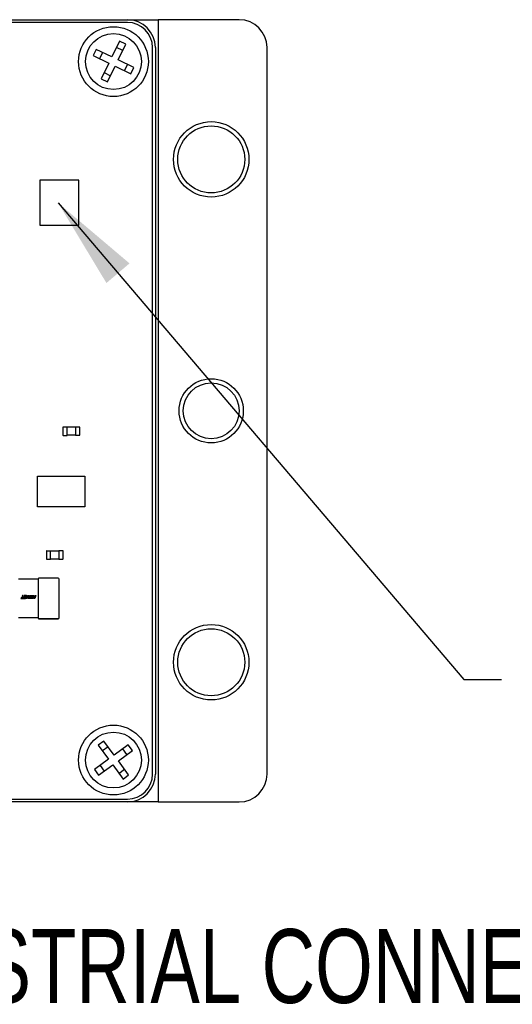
# Paper-space layout 'IX body' of a CAD drawing. Header units: millimetres. Extents: x 5 to 274, y 4 to 211.
# Tile 23 of 25: x 216 to 234, y 91 to 126. Entities that reach past the tile are written whole.
import ezdxf

# ---------------------------------------------------------------- set-up
doc = ezdxf.new("R2010")
doc.units = ezdxf.units.MM
doc.layers.add('DIMENSIONS', color=8, linetype='Continuous')
doc.styles.add('SLDTEXTSTYLE0', font='TXT', dxfattribs={"width": 0.75})
doc.dimstyles.new('SLDDIMSTYLE7', dxfattribs={"dimtxt": 0.18, "dimasz": 3.302, "dimexe": 0, "dimexo": 0.0625, "dimgap": 0, "dimtad": 0, "dimtih": 1, "dimtoh": 1, "dimdec": 0, "dimrnd": 1e-09, "dimzin": 0, "dimdsep": 46, "dimtxsty": 'Standard', "dimsah": 1, "dimcen": 0.09, "dimadec": 0, "dimazin": 0, "dimtfac": 3.302, "dimtdec": 0, "dimtofl": 0, "dimtmove": 0, "dimatfit": 3, "dimfxl": 1, "dimfrac": 2, "dimtolj": 1, "dimtzin": 0, "dimarcsym": 0})

psp = doc.layouts.new('IX body')

# ---------------------------------------------------------------- linework, layer by layer
at = {"color": 7, "linetype": 'Continuous', "lineweight": 25}
for p, q in [((219.9869929, 126.3718718), (214.6689929, 126.3718718)), ((215.6869929, 126.4718718), (219.9869929, 126.4718718)), ((219.9869929, 126.4718718), (221.0869929, 126.4718718)), ((221.0869929, 126.4718718), (221.0869929, 98.4718718)), ((223.9869929, 126.4718718), (221.0869929, 126.4718718)), ((219.700465, 125.7016353), (219.4287628, 125.1387828)), ((219.8169251, 125.3678134), (219.5917841, 125.4764943)), ((219.6539038, 125.0301019), (219.925606, 125.5929544)), ((219.925606, 125.5929544), (219.700465, 125.7016353)), ((220.8869929, 99.4718718), (220.8869929, 125.4718718)), ((220.9869929, 125.4718718), (220.9869929, 99.4718718)), ((224.9869929, 99.4718718), (224.9869929, 125.4718718)), ((218.8659103, 125.4104849), (218.7572295, 125.1853439)), ((218.7572295, 125.1853439), (219.320082, 124.9136418)), ((219.4287628, 125.1387828), (218.8659103, 125.4104849)), ((219.0910513, 125.3018041), (218.9823705, 125.0766631)), ((219.320082, 124.9136418), (219.0483798, 124.3507893)), ((219.2735208, 124.2421084), (219.545223, 124.8049609)), ((219.545223, 124.8049609), (220.1080754, 124.5332587)), ((220.2167563, 124.7583997), (219.6539038, 125.0301019)), ((219.8829344, 124.6419396), (219.9916153, 124.8670806)), ((219.1570607, 124.5759303), (219.3822016, 124.4672494)), ((220.1080754, 124.5332587), (220.2167563, 124.7583997)), ((219.0483798, 124.3507893), (219.2735208, 124.2421084)), ((216.8469888, 120.7223688), (216.8469888, 119.1213712)), ((218.246991, 120.7223688), (216.8469888, 120.7223688)), ((218.246991, 119.1213712), (218.246991, 120.7223688)), ((216.8469888, 119.1213712), (218.246991, 119.1213712)), ((217.6769101, 111.8817858), (217.6769101, 111.6017858)), ((217.6769101, 111.8817858), (217.6869101, 111.8817858)), ((217.8269101, 111.8917858), (217.6869101, 111.8917858)), ((217.8269101, 111.8817858), (217.8269101, 111.8917858)), ((217.8269101, 111.6017858), (217.8269101, 111.8817858)), ((218.1269101, 111.8817858), (217.8269101, 111.8817858)), ((218.1269101, 111.8917858), (218.1269101, 111.8817858)), ((218.2669101, 111.8917858), (218.1269101, 111.8917858)), ((218.1269101, 111.8817858), (218.1269101, 111.6017858)), ((218.2769101, 111.8817858), (218.2669101, 111.8817858)), ((218.2769101, 111.6017858), (218.2769101, 111.8817858)), ((217.6769101, 111.6017858), (217.6869101, 111.6017858)), ((217.6869101, 111.5917858), (217.8269101, 111.5917858)), ((217.8269101, 111.5917858), (217.8269101, 111.6017858)), ((218.1269101, 111.6017858), (217.8269101, 111.6017858)), ((218.1269101, 111.6017858), (218.1269101, 111.5917858)), ((218.2669101, 111.5917858), (218.1269101, 111.5917858)), ((218.2769101, 111.6017858), (218.2669101, 111.6017858)), ((216.7669888, 109.0318748), (216.7669888, 110.1318726)), ((216.7669888, 110.1318726), (218.4669904, 110.1318726)), ((218.4669904, 110.1318726), (218.4669904, 109.0318748)), ((218.4669904, 109.0318748), (216.7669888, 109.0318748)), ((217.0860726, 107.4553446), (217.0860726, 107.1753446)), ((217.0860726, 107.4553446), (217.0960726, 107.4553446)), ((217.0860726, 107.1753446), (217.0960726, 107.1753446)), ((217.0960726, 107.4653446), (217.2360726, 107.4653446)), ((217.0960726, 107.1653446), (217.2360726, 107.1653446)), ((217.2360726, 107.4553446), (217.2360726, 107.4653446)), ((217.2360726, 107.1753446), (217.2360726, 107.4553446)), ((217.2360726, 107.4553446), (217.5360726, 107.4553446)), ((217.2360726, 107.1653446), (217.2360726, 107.1753446)), ((217.2360726, 107.1753446), (217.5360726, 107.1753446)), ((217.5360726, 107.4653446), (217.5360726, 107.4553446)), ((217.6760726, 107.4653446), (217.5360726, 107.4653446)), ((217.5360726, 107.4553446), (217.5360726, 107.1753446)), ((217.5360726, 107.1753446), (217.5360726, 107.1653446)), ((217.5360726, 107.1653446), (217.6760726, 107.1653446)), ((217.6860726, 107.4553446), (217.6760726, 107.4553446)), ((217.6860726, 107.1753446), (217.6760726, 107.1753446)), ((217.6860726, 107.1753446), (217.6860726, 107.4553446)), ((216.7868295, 106.4468248), (216.0868295, 106.4468248)), ((216.7868295, 106.4468248), (216.7868295, 106.4166648)), ((217.5066695, 106.4769848), (216.8169895, 106.4769848)), ((217.5368295, 105.0571448), (217.5368295, 106.4468248)), ((216.7868295, 106.4166648), (216.7868295, 105.0873048)), ((216.1768367, 105.7739242), (216.1710659, 105.7538438)), ((216.1710659, 105.7538438), (216.3380044, 105.7538438)), ((216.2053086, 105.7739225), (216.1768367, 105.7739242)), ((216.2294273, 105.8578348), (216.2053086, 105.7739225)), ((216.2590504, 105.8578348), (216.2294273, 105.8578348)), ((216.2349247, 105.7739226), (216.2590504, 105.8578348)), ((216.2665392, 105.7737755), (216.2349247, 105.7739226)), ((216.3141936, 105.7736415), (216.2665392, 105.7737755)), ((216.2806858, 105.8122046), (216.2751947, 105.7929838)), ((216.2751947, 105.7929838), (216.3198219, 105.7929838)), ((216.3253066, 105.8122046), (216.2806858, 105.8122046)), ((216.2893476, 105.8578348), (216.2837326, 105.8380466)), ((216.2837326, 105.8380466), (216.3326841, 105.8380466)), ((216.3679158, 105.8578348), (216.2893476, 105.8578348)), ((216.3198219, 105.7929838), (216.3141936, 105.7736415)), ((216.3326841, 105.8380466), (216.3253066, 105.8122046)), ((216.3380044, 105.7538438), (216.3679158, 105.8578348)), ((216.3505327, 105.7538438), (216.3804308, 105.8578348)), ((216.3961424, 105.7538438), (216.3505327, 105.7538438)), ((216.4068565, 105.8578348), (216.3801425, 105.7648085)), ((216.3801425, 105.7648085), (216.4292514, 105.8578348)), ((216.3804308, 105.8578348), (216.4068565, 105.8578348)), ((216.432989, 105.8281363), (216.3961424, 105.7538438)), ((216.4289898, 105.7538438), (216.432989, 105.8281363)), ((216.4732759, 105.7538438), (216.4289898, 105.7538438)), ((216.4292514, 105.8578348), (216.4569744, 105.8578348)), ((216.4569744, 105.8578348), (216.4517851, 105.7652544)), ((216.4517851, 105.7652544), (216.4783676, 105.8578348)), ((216.49748, 105.8380504), (216.4732759, 105.7538438)), ((216.4783676, 105.8578348), (216.5903978, 105.8578348)), ((216.4836484, 105.7538438), (216.4892703, 105.773638)), ((216.5604734, 105.7538438), (216.4836484, 105.7538438)), ((216.4892703, 105.773638), (216.5366497, 105.773638)), ((216.5551268, 105.8380504), (216.49748, 105.8380504)), ((216.4976438, 105.7929803), (216.5031348, 105.8122046)), ((216.5422779, 105.7929803), (216.4976438, 105.7929803)), ((216.5031348, 105.8122046), (216.5477627, 105.8122046)), ((216.5366497, 105.773638), (216.5422779, 105.7929803)), ((216.5477627, 105.8122046), (216.5551268, 105.8380504)), ((216.5903978, 105.8578348), (216.5604734, 105.7538438)), ((216.5768585, 105.7538438), (216.6254046, 105.8013705)), ((216.6110809, 105.7538438), (216.5768585, 105.7538438)), ((216.6254046, 105.8013705), (216.6019998, 105.8578348)), ((216.6019998, 105.8578348), (216.6336408, 105.8578348)), ((216.6552762, 105.7981896), (216.6110809, 105.7538438)), ((216.6336408, 105.8578348), (216.6563054, 105.8013705)), ((216.6425645, 105.7538439), (216.6552762, 105.7981896)), ((216.6721743, 105.7538439), (216.6425645, 105.7538439)), ((216.6563054, 105.8013705), (216.6724892, 105.8578348)), ((216.7020595, 105.8578348), (216.6721743, 105.7538439)), ((216.6724892, 105.8578348), (216.7020595, 105.8578348)), ((216.7868295, 105.0571447), (216.0868295, 105.0571447)), ((216.7868295, 105.0873048), (216.7868295, 105.0571448)), ((216.8169895, 105.0269848), (217.5066695, 105.0269848)), ((217.5066695, 105.0269848), (216.8169895, 105.0269847)), ((219.1453411, 100.6511355), (218.9435071, 100.5036125)), ((218.9435071, 100.5036125), (219.3123144, 99.9990274)), ((219.2928641, 100.4493014), (219.09103, 100.3017785)), ((219.5141485, 100.1465503), (219.1453411, 100.6511355)), ((220.0187336, 100.5153576), (219.5141485, 100.1465503)), ((220.1662565, 100.3135236), (220.0187336, 100.5153576)), ((219.6616714, 99.9447163), (220.1662565, 100.3135236)), ((219.9644225, 100.1660007), (219.8168995, 100.3678347)), ((219.3123144, 99.9990274), (218.8077293, 99.6302201)), ((218.9552522, 99.428386), (219.4598373, 99.7971933)), ((219.0095633, 99.777743), (219.1570862, 99.5759089)), ((219.4598373, 99.7971933), (219.8286446, 99.2926082)), ((220.0304787, 99.4401311), (219.6616714, 99.9447163)), ((218.8077293, 99.6302201), (218.9552522, 99.428386)), ((219.6811217, 99.4944423), (219.8829558, 99.6419652)), ((219.8286446, 99.2926082), (220.0304787, 99.4401311)), ((193.9869929, 98.5718718), (219.9869929, 98.5718718)), ((219.9869929, 98.4718718), (193.9869929, 98.4718718)), ((221.0869929, 98.4718718), (219.9869929, 98.4718718)), ((221.0869929, 98.4718718), (223.9869929, 98.4718718))]:
    psp.add_line(p, q, dxfattribs=at)
for centre, radius in [((219.4869929, 124.9718718), 1.25), ((219.4869929, 124.9718718), 1), ((222.9869929, 121.4718718), 1.35), ((222.9869929, 121.4718718), 1.2), ((222.9869929, 112.4718718), 1.15), ((222.9869929, 112.4718718), 1), ((222.9869929, 103.4718718), 1.35), ((222.9869929, 103.4718718), 1.2), ((219.4869929, 99.9718718), 1.25), ((219.4869929, 99.9718718), 1)]:
    psp.add_circle(centre, radius, dxfattribs=at)
for centre, radius, start, end in [((219.9869929, 125.4718718), 1, 0, 90), ((219.9869929, 125.4718718), 0.9, 0, 90), ((223.9869929, 125.4718718), 1, 0, 90), ((217.6869101, 111.8817858), 0.01, 90.0000025, 180.0000025), ((218.2669101, 111.8817858), 0.01, 0.0000025, 90.0000025), ((217.6869101, 111.6017858), 0.01, 180.0000025, 270.0000025), ((218.2669101, 111.6017858), 0.01, 270.0000025, 0.0000025), ((217.0960726, 107.4553446), 0.01, 90.00000068, 180.00000068), ((217.0960726, 107.1753446), 0.01, 180.00000068, 270.00000068), ((217.6760726, 107.4553446), 0.01, 0.00000068, 90.00000068), ((217.6760726, 107.1753446), 0.01, 270.00000068, 0.00000068), ((216.8169895, 106.4468248), 0.03016, 90.0000025, 180.0000025), ((217.5066695, 106.4468248), 0.03016, 0.0000025, 90.0000025), ((216.8169895, 105.0571448), 0.03016, 180.0000025, 270.0000025), ((216.8169895, 105.0571447), 0.03016, 180.0000025, 270.0000025), ((217.5066695, 105.0571448), 0.03016, 270.0000025, 0.0000025), ((217.5066695, 105.0571448), 0.03016, 270.0000025, 0.0000025), ((219.9869929, 99.4718718), 1, 270, 0), ((219.9869929, 99.4718718), 0.9, 270, 0), ((223.9869929, 99.4718718), 1, 270, 0)]:
    psp.add_arc(centre, radius, start, end, dxfattribs=at)

# ---------------------------------------------------------------- texts
at = {"layer": 'DIMENSIONS', "insert": (205.0332282, 93.9214466), "char_height": 2.645833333, "attachment_point": 1, "style": 'SLDTEXTSTYLE0'}
psp.add_mtext('IX INDUSTRIAL CONNECTOR', dxfattribs=at)

# ---------------------------------------------------------------- leaders
at = {"layer": 'DIMENSIONS'}
psp.add_leader([(217.5079053, 119.9114885), (232.0339565, 102.8529093), (233.3787879, 102.8529093)], dimstyle='SLDDIMSTYLE7', dxfattribs=at)

doc.saveas('drawing.dxf')
